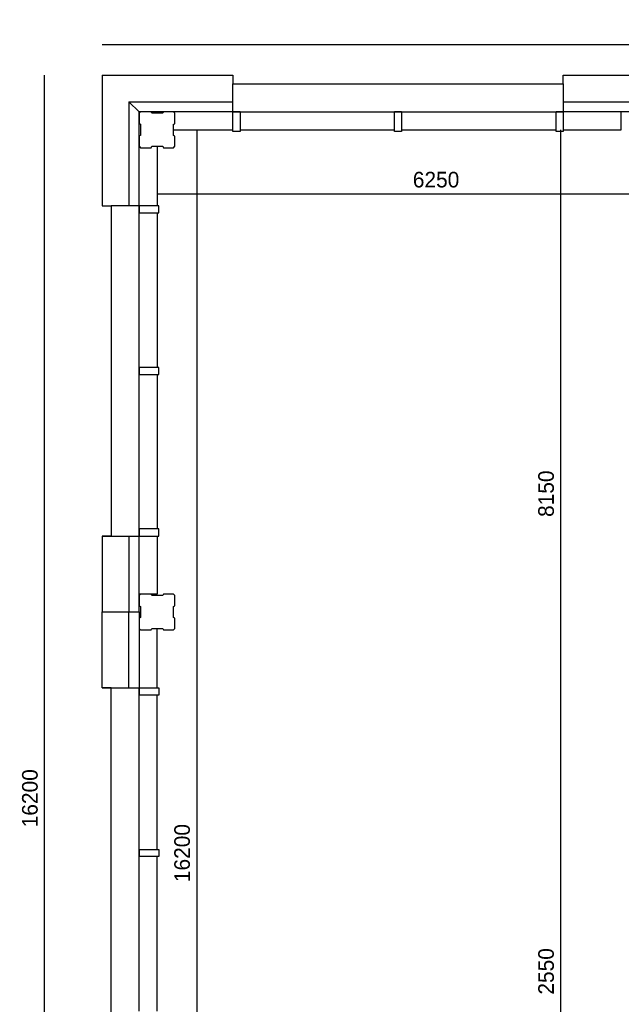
# Model space of a CAD drawing. Extents: x -1826 to 147704, y -44576 to 60962.
# Tile 12 of 75: x 80153 to 86891, y -15260 to -4232. Entities that reach past the tile are written whole.
import ezdxf

# ---------------------------------------------------------------- set-up
doc = ezdxf.new("R2010")
doc.units = 0
doc.header["$MEASUREMENT"] = 0
doc.header["$PDMODE"] = 35
doc.header["$PDSIZE"] = -0.5
doc.layers.get('0').update_dxf_attribs({"linetype": 'CONTINUOUS'})
doc.layers.get('DEFPOINTS').update_dxf_attribs({"linetype": 'CONTINUOUS'})
for name, color, linetype in [('AL21----_BUITENWAND', 252, 'CONTINUOUS'), ('AL31----_BUITENKOZIJN', 252, 'CONTINUOUS'), ('AM$1A---_MAATVOERING', 252, 'CONTINUOUS'), ('Betonpalen', 252, 'CONTINUOUS')]:
    doc.layers.add(name, color=color, linetype=linetype)
doc.styles.add('B-01', font='b-gbp')
doc.dimstyles.new('BBA_STAND', dxfattribs={"dimtxt": 175, "dimasz": 1, "dimexe": 1, "dimexo": 0.001, "dimgap": 75, "dimtad": 1, "dimdec": 0, "dimzin": 0, "dimdsep": 46, "dimtxsty": 'B-01', "dimblk": 'NONE', "dimblk1": 'PIJL1', "dimblk2": 'NONE', "dimcen": 1, "dimse1": 1, "dimse2": 1, "dimclrd": 256, "dimclre": 256, "dimclrt": 256, "dimadec": 4, "dimazin": 0, "dimtfac": 1, "dimtdec": 0, "dimtmove": 0, "dimatfit": 2, "dimldrblk": 'PIJL1', "dimfxl": 1, "dimtfillclr": 256, "dimtolj": 1, "dimtzin": 0, "dimarcsym": 0})

# ---------------------------------------------------------------- blocks, each defined once
blk = doc.blocks.new('*D34')
at = {"layer": 'AM$1A---_MAATVOERING', "lineweight": -2, "transparency": 16777216}
blk.add_line((80430, -21052), (80430, -4852), dxfattribs=at)
at = {"layer": 'DEFPOINTS', "color": 0, "transparency": 16777216}
for p in [(80430, -4852), (81077, -4852), (81077, -21052)]:
    blk.add_point(p, dxfattribs=at)
at = {"layer": 'AM$1A---_MAATVOERING', "transparency": 16777216, "insert": (80268, -12952), "char_height": 175, "attachment_point": 5, "rotation": 90, "style": 'B-01'}
blk.add_mtext('\\A1;16200', dxfattribs=at)
blk = doc.blocks.new('_None')
blk = doc.blocks.new('PIJL1')
at = {"color": 1, "linetype": 'ByBlock'}
blk.add_line((0, 83), (0, -83), dxfattribs=at)
blk.add_solid([(-100, 17), (-100, -17), (0, 0)], dxfattribs=at)
blk = doc.blocks.new('*D35')
at = {"layer": 'AM$1A---_MAATVOERING', "lineweight": -2, "transparency": 16777216}
blk.add_line((81077, -4510), (108077, -4510), dxfattribs=at)
at = {"layer": 'DEFPOINTS', "color": 0, "transparency": 16777216}
for p in [(108077, -4510), (81077, -4852), (108077, -4852)]:
    blk.add_point(p, dxfattribs=at)
at = {"layer": 'AM$1A---_MAATVOERING', "transparency": 16777216, "insert": (94577, -4347), "char_height": 175, "attachment_point": 5, "style": 'B-01'}
blk.add_mtext('\\A1;27000', dxfattribs=at)
blk = doc.blocks.new('*D170')
at = {"layer": 'AM$1A---_MAATVOERING', "lineweight": -2, "transparency": 16777216}
blk.add_line((82135, -5466), (82135, -21665), dxfattribs=at)
at = {"layer": 'DEFPOINTS', "color": 0, "transparency": 16777216}
for p in [(81876, -5466), (81876, -21665), (82135, -21665)]:
    blk.add_point(p, dxfattribs=at)
at = {"layer": 'AM$1A---_MAATVOERING', "transparency": 16777216, "insert": (81973, -13566), "char_height": 175, "attachment_point": 5, "rotation": 90, "style": 'B-01'}
blk.add_mtext('\\A1;16200', dxfattribs=at)
blk = doc.blocks.new('*D174')
at = {"layer": 'AM$1A---_MAATVOERING', "lineweight": -2, "transparency": 16777216}
blk.add_line((86211, -5466), (86211, -13616), dxfattribs=at)
at = {"layer": 'DEFPOINTS', "color": 0, "transparency": 16777216}
for p in [(86614, -5466), (86211, -13616), (86614, -13616)]:
    blk.add_point(p, dxfattribs=at)
at = {"layer": 'AM$1A---_MAATVOERING', "transparency": 16777216, "insert": (86049, -9541), "char_height": 175, "attachment_point": 5, "rotation": 90, "style": 'B-01'}
blk.add_mtext('\\A1;8150', dxfattribs=at)
blk = doc.blocks.new('*D175')
at = {"layer": 'AM$1A---_MAATVOERING', "lineweight": -2, "transparency": 16777216}
blk.add_line((86211, -13616), (86211, -16166), dxfattribs=at)
at = {"layer": 'DEFPOINTS', "color": 0, "transparency": 16777216}
for p in [(86614, -13616), (86211, -16166), (86211, -16166)]:
    blk.add_point(p, dxfattribs=at)
at = {"layer": 'AM$1A---_MAATVOERING', "transparency": 16777216, "insert": (86049, -14891), "char_height": 175, "attachment_point": 5, "rotation": 90, "style": 'B-01'}
blk.add_mtext('\\A1;2550', dxfattribs=at)
blk = doc.blocks.new('*D177')
at = {"layer": 'AM$1A---_MAATVOERING', "lineweight": -2, "transparency": 16777216}
blk.add_line((87941, -6187), (81691, -6187), dxfattribs=at)
at = {"layer": 'DEFPOINTS', "color": 0, "transparency": 16777216}
for p in [(87941, -5936), (81691, -5983), (81691, -6187)]:
    blk.add_point(p, dxfattribs=at)
at = {"layer": 'AM$1A---_MAATVOERING', "transparency": 16777216, "insert": (84816, -6025), "char_height": 175, "attachment_point": 5, "style": 'B-01'}
blk.add_mtext('\\A1;6250', dxfattribs=at)

msp = doc.modelspace()

# ---------------------------------------------------------------- linework, layer by layer
at = {"layer": 'AL21----_BUITENWAND'}
for p, q in [((81076.7, -4852.1), (81076.7, -6316)), ((81076.8, -4852), (82540.7, -4852)), ((86240.7, -4852), (87090.7, -4852)), ((81376.7, -5152.1), (81376.7, -6316)), ((81490.7, -5266.1), (81376.7, -5152.1)), ((81490.8, -5266), (81376.8, -5152)), ((81376.8, -5152), (82540.7, -5152)), ((86240.7, -5152), (87090.7, -5152)), ((81490.7, -6396), (81490.7, -5266.1)), ((82620.7, -5266), (81490.8, -5266)), ((87090.7, -5266), (86160.7, -5266)), ((86890.7, -5466), (86890.7, -5266)), ((81875.8, -5466), (82540.7, -5466)), ((86240.7, -5466), (86890.7, -5466)), ((81690.7, -5651), (81690.7, -6316)), ((81076.7, -10016), (81076.7, -10866)), ((81376.7, -10016), (81376.7, -10866)), ((81490.7, -10866), (81490.7, -9936)), ((81690.7, -10016), (81690.7, -10666)), ((81690.7, -10666), (81490.7, -10666)), ((81076.7, -10866), (81376.7, -10866)), ((81076.7, -11716), (81076.7, -10866)), ((81376.7, -10866), (81490.7, -10866)), ((81376.7, -10866), (81490.7, -10866)), ((81376.7, -11716), (81376.7, -10866)), ((81490.7, -10866), (81490.7, -11796)), ((81690.7, -11716), (81690.7, -11051))]:
    msp.add_line(p, q, dxfattribs=at)
at = {"layer": 'AL31----_BUITENKOZIJN'}
for p, q in [((82540.7, -4852), (82540.7, -4952)), ((86240.7, -4952), (86240.7, -4852)), ((82540.7, -4952), (86240.7, -4952)), ((82540.7, -5266), (82540.7, -4952)), ((86240.7, -4952), (86240.7, -5266)), ((82540.7, -5266), (82620.7, -5266)), ((82540.7, -5486), (82540.7, -5266)), ((82620.7, -5266), (84350.7, -5266)), ((82620.7, -5266), (82620.7, -5486)), ((84350.7, -5266), (84430.7, -5266)), ((84350.7, -5486), (84350.7, -5266)), ((84430.7, -5266), (84350.7, -5266)), ((84430.7, -5266), (84430.7, -5486)), ((84430.7, -5266), (86160.7, -5266)), ((86160.7, -5266), (86240.7, -5266)), ((86160.7, -5486), (86160.7, -5266)), ((86240.7, -5266), (86240.7, -5486)), ((82620.7, -5486), (82540.7, -5486)), ((82620.7, -5466), (84350.7, -5466)), ((84430.7, -5486), (84350.7, -5486)), ((84430.7, -5466), (86160.7, -5466)), ((86240.7, -5486), (86160.7, -5486)), ((81076.7, -6316), (81176.7, -6316)), ((81176.7, -6316), (81176.7, -10016)), ((81490.7, -6316), (81176.7, -6316)), ((81490.7, -6316), (81490.7, -6396)), ((81710.7, -6316), (81490.7, -6316)), ((81710.7, -6396), (81710.7, -6316)), ((81490.7, -6396), (81710.7, -6396)), ((81490.7, -8126), (81490.7, -6396)), ((81690.7, -6396), (81690.7, -8126)), ((81490.7, -8126), (81490.7, -8206)), ((81710.7, -8126), (81490.7, -8126)), ((81490.7, -8206), (81490.7, -8126)), ((81710.7, -8206), (81710.7, -8126)), ((81490.7, -9936), (81490.7, -8206)), ((81490.7, -8206), (81710.7, -8206)), ((81690.7, -8206), (81690.7, -9936)), ((81176.7, -10016), (81076.7, -10016)), ((81076.7, -10016), (81490.7, -10016)), ((81490.7, -9936), (81490.7, -10016)), ((81710.7, -9936), (81490.7, -9936)), ((81490.7, -10016), (81710.7, -10016)), ((81710.7, -10016), (81710.7, -9936)), ((81176.7, -11716), (81076.7, -11716)), ((81076.7, -11716), (81490.7, -11716)), ((81176.7, -15416), (81176.7, -11716)), ((81490.7, -11796), (81490.7, -11716)), ((81490.7, -11716), (81710.7, -11716)), ((81490.7, -13526), (81490.7, -11796)), ((81710.7, -11796), (81490.7, -11796)), ((81690.7, -13526), (81690.7, -11796)), ((81710.7, -11716), (81710.7, -11796)), ((81490.7, -13606), (81490.7, -13526)), ((81490.7, -13526), (81710.7, -13526)), ((81490.7, -13526), (81490.7, -13606)), ((81710.7, -13526), (81710.7, -13606)), ((81710.7, -13606), (81490.7, -13606)), ((81490.7, -15336), (81490.7, -13606)), ((81690.7, -15336), (81690.7, -13606))]:
    msp.add_line(p, q, dxfattribs=at)
at = {"layer": 'Betonpalen'}
for points in [[(81505.8, -5265.7), (81490.8, -5280.7), (81490.8, -5395.7), (81505.8, -5403.7), (81505.8, -5528.7), (81490.8, -5533.7), (81490.8, -5650.7), (81505.8, -5665.7), (81624.8, -5665.7), (81632.8, -5650.7), (81757.8, -5650.7), (81762.8, -5665.7), (81875.8, -5665.7), (81890.8, -5650.7), (81890.8, -5535.7), (81875.8, -5527.7), (81875.8, -5402.7), (81890.8, -5397.7), (81890.8, -5280.7), (81875.8, -5265.7), (81764.8, -5265.7), (81756.8, -5280.7), (81631.8, -5280.7), (81626.8, -5265.7), (81505.8, -5265.7)], [(81505.8, -10665.7), (81490.8, -10680.7), (81490.8, -10795.7), (81505.8, -10803.7), (81505.8, -10928.7), (81490.8, -10933.7), (81490.8, -11050.7), (81505.8, -11065.7), (81624.8, -11065.7), (81632.8, -11050.7), (81757.8, -11050.7), (81762.8, -11065.7), (81875.8, -11065.7), (81890.8, -11050.7), (81890.8, -10935.7), (81875.8, -10927.7), (81875.8, -10802.7), (81890.8, -10797.7), (81890.8, -10680.7), (81875.8, -10665.7), (81764.8, -10665.7), (81756.8, -10680.7), (81631.8, -10680.7), (81626.8, -10665.7), (81505.8, -10665.7)]]:
    msp.add_lwpolyline(points, dxfattribs=at)

# ---------------------------------------------------------------- dimensions: what is measured, and where the dimension line sits
at = {"layer": 'AM$1A---_MAATVOERING'}
for base, p1, p2, angle, picture, middle in [((108076.7, -4509.7), (81076.7, -4852.1), (108076.7, -4852.1), 360, '*D35', (94576.7, -4347.2)), ((80430.2, -4852.1), (81076.7, -21052), (81076.7, -4852.1), 270, '*D34', (80267.7, -12952)), ((82135.2704842, -21665.4634047), (81875.7643162, -5465.9634047), (81875.7641829, -21665.4634047), 269.9999995, '*D170', (81972.7704842, -13565.7134047)), ((86211.3, -13616), (86613.7, -5466), (86613.7, -13616), 270, '*D174', (86048.8, -9541)), ((81690.7, -6187.5), (87940.7, -5936.5), (81690.7, -5983.5), 360, '*D177', (84815.7, -6025))]:
    dim = msp.add_linear_dim(base=base, p1=p1, p2=p2, angle=angle, dimstyle='BBA_STAND', dxfattribs=at)
    dim.commit()
    dim.dimension.update_dxf_attribs({"geometry": picture, "text_midpoint": middle})
dim = msp.add_linear_dim(base=(86211.3, -16166), p1=(86613.7, -13616), p2=(86211.3, -16166), angle=270, dimstyle='BBA_STAND', override={"dimtmove": 1}, dxfattribs=at)
dim.commit()
dim.dimension.update_dxf_attribs({"geometry": '*D175', "text_midpoint": (86048.8, -14891)})

doc.saveas('drawing.dxf')
